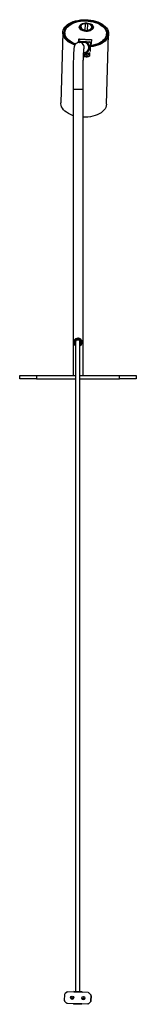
# Model space of a CAD drawing. Header units: millimetres. Extents: x 331 to 935, y 222 to 625.
# Tile 1 of 6: x 331 to 359, y 222 to 458. Entities that reach past the tile are written whole.
import ezdxf

# ---------------------------------------------------------------- set-up
doc = ezdxf.new("R2010")
doc.units = ezdxf.units.MM

msp = doc.modelspace()

# ---------------------------------------------------------------- linework, layer by layer
at = {"color": 7, "linetype": 'Continuous', "lineweight": 25}
for p, q in [((345.35, 456.78), (345.26, 456.29)), ((346.48, 455.83), (346.62, 457.43)), ((347.11, 457.4), (346.96, 455.81)), ((348.06, 456.19), (347.98, 456.33)), ((348.25, 456.5), (348.13, 456.63)), ((348.3, 456.2), (348.24, 456.69)), ((348.36, 456.28), (348.27, 456.47)), ((341.16, 455.28), (340.66, 438.41)), ((341.66, 455.26), (341.5, 455.27)), ((341.54, 454.67), (341.67, 454.66)), ((341.66, 455.27), (341.65, 454.94)), ((347.09, 455.83), (347.09, 455.81)), ((347.09, 455.77), (347.09, 455.81)), ((347.09, 455.7), (347.09, 455.77)), ((351.44, 453.86), (351.48, 453.86)), ((351.77, 454.44), (351.63, 454.45)), ((351.65, 454.65), (351.66, 454.97)), ((351.65, 438.08), (352.16, 454.95)), ((344.95, 452.92), (345.03, 453.71)), ((344.97, 452.92), (345.02, 453.44)), ((345.01, 453.31), (345.02, 453.31)), ((345.02, 453.64), (345.03, 453.71)), ((345.04, 453.54), (345.02, 453.64)), ((345.04, 453.54), (345.02, 453.31)), ((345.02, 453.44), (345.02, 453.31)), ((346.22, 452.94), (345.09, 452.94)), ((345.09, 452.94), (345.13, 452.94)), ((345.13, 453.76), (347.93, 453.62)), ((345.13, 453.76), (345.13, 453.73)), ((345.13, 453.73), (347.93, 453.59)), ((345.13, 453.73), (345.15, 453.62)), ((347.94, 453.48), (345.15, 453.62)), ((345.37, 453.19), (345.45, 453.19)), ((345.4, 453.19), (345.37, 453.19)), ((345.4, 453.19), (347.66, 453.08)), ((346.3, 453.04), (346.22, 453.04)), ((346.31, 453.04), (346.3, 453.04)), ((347.5, 453.08), (347.63, 453.08)), ((347.63, 453.08), (347.66, 453.08)), ((347.81, 451.89), (347.77, 451.88)), ((347.79, 452.07), (347.84, 452.08)), ((347.84, 452.08), (347.81, 451.89)), ((347.88, 452.79), (347.85, 452.69)), ((347.91, 452.79), (347.88, 452.08)), ((347.91, 452.79), (347.88, 452.79)), ((348.02, 453.56), (347.9, 452.21)), ((347.9, 452.09), (347.9, 452.21)), ((347.93, 453.59), (347.93, 453.62)), ((347.94, 453.48), (347.93, 453.59)), ((346.15, 450.54), (346.22, 450.54)), ((346.22, 450.44), (346.3, 450.44)), ((346.3, 450.44), (346.31, 450.44)), ((346.38, 449.88), (346.37, 449.7)), ((346.53, 450.08), (346.54, 450.32)), ((346.97, 449.69), (346.98, 449.86)), ((347.33, 449.53), (347.36, 449.71)), ((347.48, 450.28), (347.35, 450.29)), ((347.54, 449.95), (347.38, 450.04)), ((347.52, 450.28), (347.48, 450.28)), ((347.56, 450.53), (347.54, 449.7)), ((343.6, 441.74), (343.6, 372.94)), ((346, 372.94), (346, 441.74)), ((344.65, 381.52), (344.76, 381.53)), ((344.76, 381.94), (344.75, 381.94)), ((344.75, 381.84), (344.75, 381.64)), ((330.8, 372.14), (330.8, 372.94)), ((330.8, 372.94), (334.8, 372.94)), ((334.8, 372.14), (330.8, 372.14)), ((334.8, 372.94), (334.8, 372.14)), ((334.8, 372.94), (344.23, 372.94)), ((334.8, 372.14), (344.23, 372.14)), ((345.23, 372.94), (354.8, 372.94)), ((345.23, 372.14), (354.8, 372.14)), ((354.8, 372.14), (354.8, 372.94)), ((354.8, 372.94), (358.8, 372.94)), ((358.8, 372.14), (354.8, 372.14)), ((358.8, 372.94), (358.8, 372.14)), ((342.08, 224.91), (341.64, 224.5)), ((347.24, 224.82), (342.29, 224.99)), ((343.78, 225.03), (343.79, 225.05)), ((345.78, 224.96), (343.78, 225.03)), ((343.78, 225.02), (343.78, 225.03)), ((345.78, 224.95), (343.78, 225.02)), ((343.78, 224.99), (343.78, 225.02)), ((345.78, 224.92), (343.78, 224.99)), ((343.78, 224.96), (343.78, 224.99)), ((345.78, 224.93), (343.78, 224.99)), ((343.78, 224.99), (343.78, 224.99)), ((345.78, 224.89), (343.78, 224.96)), ((343.78, 224.94), (343.78, 224.96)), ((345.78, 224.89), (343.78, 224.96)), ((343.78, 224.96), (343.78, 224.96)), ((345.78, 225), (343.79, 225.06)), ((343.79, 225.05), (343.79, 225.06)), ((345.78, 224.99), (343.79, 225.05)), ((345.78, 224.99), (345.78, 225)), ((345.78, 225), (345.78, 224.87)), ((345.78, 224.95), (345.78, 224.96)), ((345.78, 224.92), (345.78, 224.93)), ((345.78, 224.87), (345.78, 224.89)), ((345.78, 224.89), (345.78, 224.89)), ((345.78, 224.89), (345.78, 224.87)), ((347.38, 224.8), (347.35, 224.82)), ((347.43, 224.75), (347.38, 224.8)), ((347.86, 224.29), (347.45, 224.73)), ((347.88, 224.28), (347.5, 224.68)), ((341.54, 224.29), (341.5, 223.02)), ((341.5, 223.01), (341.5, 223.01)), ((341.58, 222.8), (341.58, 222.81)), ((341.58, 222.8), (341.99, 222.37)), ((341.58, 222.8), (341.58, 222.8)), ((341.58, 222.8), (341.99, 222.37)), ((341.99, 222.36), (341.99, 222.37)), ((341.99, 222.37), (341.99, 222.37)), ((342.2, 222.27), (342.2, 222.27)), ((342.2, 222.27), (347.15, 222.1)), ((342.2, 222.27), (347.15, 222.1)), ((342.2, 222.27), (342.2, 222.27)), ((343.02, 223.62), (343.02, 223.62)), ((343.69, 222.23), (343.69, 222.2)), ((343.69, 222.2), (343.69, 222.2)), ((343.69, 222.2), (343.69, 222.17)), ((343.77, 223.62), (343.77, 223.62)), ((343.77, 223.61), (343.77, 223.62)), ((345.7, 223.53), (345.7, 223.53)), ((346.45, 223.53), (346.45, 223.53)), ((347.36, 222.18), (347.8, 222.59)), ((347.36, 222.18), (347.8, 222.59)), ((347.36, 222.18), (347.46, 222.27)), ((347.46, 222.27), (347.81, 222.6)), ((347.8, 222.59), (347.8, 222.59)), ((347.8, 222.59), (347.8, 222.59)), ((347.87, 224.28), (347.89, 224.27)), ((347.9, 222.8), (347.94, 224.07)), ((347.94, 224.07), (347.9, 222.8)), ((347.9, 222.8), (347.9, 222.8)), ((347.9, 222.8), (347.9, 222.8)), ((347.91, 222.84), (347.98, 224.06)), ((347.94, 224.08), (347.94, 224.08)), ((347.94, 224.07), (347.94, 224.07)), ((345.69, 222.1), (343.69, 222.17)), ((343.69, 222.17), (343.69, 222.16)), ((345.69, 222.1), (343.69, 222.16)), ((343.69, 222.16), (343.69, 222.14)), ((345.69, 222.07), (343.69, 222.14)), ((343.69, 222.14), (343.69, 222.13)), ((345.69, 222.06), (343.69, 222.13)), ((343.69, 222.13), (343.69, 222.1)), ((345.68, 222.04), (343.69, 222.1)), ((343.69, 222.1), (343.69, 222.09)), ((345.68, 222.03), (343.69, 222.09)), ((345.68, 222.03), (345.69, 222.15)), ((345.68, 222.04), (345.68, 222.03)), ((345.69, 222.16), (345.69, 222.13)), ((345.69, 222.13), (345.69, 222.13)), ((345.69, 222.1), (345.69, 222.1)), ((345.69, 222.07), (345.69, 222.06)), ((347.15, 222.1), (347.15, 222.1)), ((347.36, 222.18), (347.36, 222.18))]:
    msp.add_line(p, q, dxfattribs=at)
at = {"color": 8, "linetype": 'Continuous', "lineweight": 25}
for p, q in [((345.01, 453.29), (345, 452.93)), ((343.6, 441.74), (346, 441.74))]:
    msp.add_line(p, q, dxfattribs=at)
at = {"color": 7, "linetype": 'Continuous', "lineweight": 25, "flags": 128}
for points in [[(344.01, 452.3), (343.87, 452.35), (343.36, 452.56), (342.88, 452.81), (342.45, 453.09), (342.08, 453.39), (341.77, 453.72), (341.51, 454.06), (341.33, 454.42), (341.21, 454.78), (341.16, 455.15), (341.18, 455.52), (341.27, 455.88), (341.43, 456.24), (341.66, 456.58), (341.95, 456.9), (342.3, 457.2), (342.71, 457.47), (343.17, 457.71), (343.67, 457.92), (344.21, 458.1), (344.78, 458.23), (345.38, 458.33), (345.99, 458.38), (346.61, 458.39), (347.23, 458.36), (347.84, 458.29), (348.44, 458.18), (349.02, 458.03), (349.56, 457.84), (350.07, 457.62), (350.53, 457.36), (350.95, 457.08), (351.31, 456.77), (351.61, 456.44), (351.85, 456.1), (352.02, 455.74), (352.12, 455.37), (352.16, 455), (352.12, 454.63), (352.01, 454.27), (351.84, 453.92), (351.6, 453.58), (351.29, 453.26), (350.93, 452.97), (350.51, 452.7), (350.04, 452.47), (349.53, 452.27), (348.98, 452.1), (348.41, 451.98), (347.81, 451.89), (347.81, 451.89)], [(344.13, 452.46), (343.92, 452.54), (343.43, 452.75), (342.97, 453), (342.57, 453.28), (342.22, 453.59), (341.94, 453.91), (341.72, 454.25), (341.56, 454.61), (341.48, 454.97), (341.46, 455.33), (341.52, 455.69), (341.65, 456.04), (341.85, 456.38), (342.11, 456.7), (342.43, 457), (342.81, 457.27), (343.25, 457.52), (343.73, 457.73), (344.25, 457.91), (344.81, 458.04), (345.39, 458.14), (345.98, 458.2), (346.59, 458.21), (347.2, 458.19), (347.8, 458.11), (348.38, 458), (348.94, 457.85), (349.47, 457.67), (349.96, 457.44), (350.41, 457.19), (350.8, 456.9), (351.14, 456.6), (351.42, 456.27), (351.63, 455.93), (351.77, 455.57), (351.85, 455.21), (351.85, 454.85), (351.78, 454.49), (351.64, 454.14), (351.44, 453.8), (351.16, 453.48), (350.83, 453.19), (350.44, 452.92), (350, 452.68), (349.51, 452.47), (348.98, 452.3), (348.42, 452.17), (347.84, 452.08), (347.84, 452.08)], [(344.22, 452.57), (343.84, 452.71), (343.36, 452.94), (342.93, 453.2), (342.56, 453.49), (342.24, 453.81), (341.99, 454.14), (341.81, 454.48), (341.7, 454.84), (341.66, 455.2), (341.69, 455.56), (341.8, 455.91), (341.98, 456.25), (342.22, 456.57), (342.53, 456.87), (342.9, 457.15), (343.32, 457.4), (343.8, 457.61), (344.31, 457.79), (344.86, 457.93), (345.43, 458.03), (346.03, 458.08), (346.63, 458.09), (347.23, 458.06), (347.82, 457.99), (348.4, 457.87), (348.95, 457.72), (349.47, 457.52), (349.95, 457.29), (350.38, 457.03), (350.75, 456.75), (351.07, 456.43), (351.32, 456.1), (351.5, 455.76), (351.62, 455.4), (351.66, 455.04), (351.63, 454.68), (351.52, 454.33), (351.35, 453.99), (351.1, 453.67), (350.8, 453.37), (350.43, 453.09), (350.01, 452.84), (349.53, 452.63), (349.02, 452.45), (348.47, 452.31), (347.9, 452.21), (347.9, 452.21)], [(346.7, 455.59), (346.35, 455.63), (346.02, 455.71), (345.72, 455.84), (345.47, 455.99), (345.28, 456.17), (345.15, 456.37), (345.1, 456.58), (345.12, 456.79), (345.21, 456.99), (345.37, 457.18), (345.59, 457.34), (345.87, 457.47), (346.19, 457.56), (346.53, 457.6), (346.89, 457.61), (347.24, 457.57), (347.57, 457.49), (347.87, 457.36), (348.12, 457.21), (348.31, 457.03), (348.44, 456.83), (348.49, 456.62), (348.47, 456.41), (348.38, 456.2), (348.22, 456.02), (347.99, 455.86), (347.72, 455.73), (347.4, 455.64), (347.06, 455.59), (346.7, 455.59)], [(345.19, 456.57), (345.19, 456.55), (345.19, 456.53)], [(345.31, 456.56), (345.24, 456.44), (345.22, 456.38)], [(346.61, 457.45), (346.61, 457.45), (346.62, 457.44), (346.62, 457.44), (346.62, 457.43)], [(345.03, 453.71), (345.03, 453.72), (345.04, 453.73), (345.05, 453.74), (345.06, 453.75), (345.08, 453.76), (345.09, 453.76), (345.11, 453.76), (345.13, 453.76)], [(347.93, 453.62), (347.95, 453.62), (347.96, 453.61), (347.98, 453.61), (348, 453.6), (348.01, 453.59), (348.02, 453.58), (348.02, 453.57), (348.02, 453.56)], [(346.13, 450.09), (346.13, 450.07), (346.16, 450.03), (346.21, 449.99), (346.29, 449.97), (346.36, 449.97)], [(346.36, 449.97), (346.44, 449.98), (346.45, 449.98)], [(346.72, 449.69), (346.83, 449.71), (346.92, 449.76), (346.97, 449.82), (346.97, 449.89), (346.93, 449.96), (346.85, 450.01), (346.75, 450.04), (346.63, 450.04), (346.52, 450.02), (346.43, 449.98), (346.39, 449.91), (346.38, 449.84), (346.42, 449.78), (346.5, 449.73), (346.61, 449.69), (346.64, 449.69)], [(347.56, 450.31), (347.55, 450.31), (347.52, 450.28)], [(343.6, 435.4), (343.5, 435.43), (342.97, 435.64), (342.48, 435.88), (342.04, 436.16), (341.65, 436.46), (341.32, 436.78), (341.05, 437.13), (340.85, 437.49), (340.72, 437.85), (340.66, 438.23), (340.66, 438.41)], [(351.65, 438.08), (351.65, 438.08), (351.6, 437.71), (351.49, 437.35), (351.3, 436.99), (351.04, 436.66), (350.72, 436.34), (350.35, 436.05), (349.91, 435.79), (349.43, 435.56), (348.91, 435.36), (348.35, 435.2), (347.76, 435.09), (347.15, 435.01), (346.52, 434.97), (346, 434.98)], [(345.78, 224.96), (345.78, 224.93), (345.78, 224.91), (345.78, 224.9), (345.78, 224.9), (345.78, 224.91), (345.78, 224.93), (345.78, 224.95), (345.78, 224.99)], [(345.78, 224.87), (345.78, 224.88), (345.78, 224.89), (345.78, 224.92), (345.78, 224.95)], [(345.78, 224.93), (345.78, 224.9), (345.78, 224.88), (345.78, 224.87)], [(345.78, 224.87), (345.78, 224.89), (345.78, 224.92)], [(347.97, 224.05), (347.98, 224.05), (347.94, 224.07), (347.94, 224.07), (347.94, 224.07)], [(345.69, 222.06), (345.69, 222.09), (345.69, 222.11), (345.69, 222.12), (345.69, 222.12), (345.69, 222.11), (345.69, 222.1), (345.69, 222.07), (345.68, 222.04)], [(345.69, 222.16), (345.69, 222.16), (345.69, 222.13), (345.69, 222.1)], [(345.69, 222.1), (345.69, 222.12), (345.69, 222.14), (345.69, 222.15), (345.69, 222.15), (345.69, 222.15), (345.69, 222.13), (345.69, 222.1), (345.69, 222.07)]]:
    msp.add_lwpolyline(points, dxfattribs=at)
at = {"color": 8, "linetype": 'Continuous', "lineweight": 25, "flags": 128}
for points in [[(348.39, 456.48), (348.38, 456.59), (348.31, 456.79), (348.16, 456.98), (347.95, 457.15), (347.69, 457.29), (347.38, 457.39), (347.05, 457.45), (346.7, 457.47), (346.55, 457.47)], [(347.56, 450.34), (347.52, 450.31), (347.48, 450.28)], [(347.81, 222.6), (347.8, 222.59), (347.8, 222.59), (347.8, 222.59)]]:
    msp.add_lwpolyline(points, dxfattribs=at)
at = {"color": 7, "linetype": 'Continuous', "lineweight": 25}
for centre, radius in [((343.4, 223.62), 0.376), ((343.4, 223.62), 0.076), ((346.08, 223.53), 0.376), ((346.08, 223.53), 0.076)]:
    msp.add_circle(centre, radius, dxfattribs=at)
at = {"color": 8, "linetype": 'Continuous', "lineweight": 25}
for centre, radius, start, end in [((345.92, 456.51), 0.726, 126.2609, 175.4815), ((345.09, 451.74), 1.2, 343.1593, 88.1563), ((346.4, 451.74), 1.74, 123.3195, 136.2886), ((346.4, 451.74), 1.74, 303.3193, 311.9996)]:
    msp.add_arc(centre, radius, start, end, dxfattribs=at)
at = {"color": 7, "linetype": 'Continuous', "lineweight": 25}
for centre, radius, start, end in [((343.57, 454.9), 1.92, 178.7907, 209.0047), ((347.11, 455.58), 0.678, 157.6308, 168.7856), ((345.71, 455.52), 1.29, 7.3073, 13.1452), ((349.73, 454.72), 1.92, 327.5708, 357.7647), ((346.22, 451.74), 1.3, 267.0109, 112.5993), ((346.22, 451.74), 1.2, 270.0183, 89.9817), ((346.3, 451.74), 1.3, 270.0176, 89.9824), ((346.3, 451.74), 1.3, 270.0176, 89.9824), ((346.31, 451.74), 1.3, 357.0386, 89.989), ((346.31, 451.74), 1.3, 270.0176, 89.9824), ((346.31, 451.74), 1.3, 270.0122, 357.0637), ((346.4, 451.74), 1.74, 33.2964, 50.7831), ((346.42, 451.74), 1.8, 35.9824, 48.097), ((346.46, 451.74), 1.8, 35.9824, 48.097), ((346.76, 458.39), 8.7, 265.7611, 273.9813), ((346.77, 458.72), 9.21, 265.8958, 273.4991), ((346.44, 450.09), 0.0962, 306.2975, 354.0611), ((346.52, 448.56), 1.7, 53.1582, 89.5114), ((345.61, 381.86), 0.865, 175.0156, 181.6465), ((345.61, 381.61), 0.861, 178.3365, 184.9994), ((342.28, 224.69), 0.3, 88.0556, 133.0556), ((347.23, 224.52), 0.3, 43.0556, 88.0556), ((341.8, 223.01), 0.3, 178.0556, 223.0556), ((341.84, 224.28), 0.3, 133.0556, 178.0556), ((342.21, 222.57), 0.3, 223.0556, 268.0556), ((343.4, 223.62), 0.376, 180, 358.0556), ((346.08, 223.53), 0.376, 180, 360), ((347.6, 222.81), 0.3, 313.0556, 358.0556), ((347.64, 224.08), 0.3, 358.0556, 43.0556), ((347.16, 222.4), 0.3, 268.0556, 313.0556)]:
    msp.add_arc(centre, radius, start, end, dxfattribs=at)
for centre, major_axis, ratio, start_param, end_param in [((346.83, 456.59), (1.36, -0.25), 0.58984, 1.827261, 4.562664), ((346.76, 456.59), (1.37, 0.16), 0.582895, 4.791686, 7.527088), ((345.12, 453.64), (0.0999, 0.0056), 0.926874, 1.455266, 3.026063), ((345.14, 453.54), (0.1, 0.004), 0.83932, 1.458655, 3.029452), ((347.92, 453.5), (0.0999, 0.0056), 0.926874, 0.1477, 1.455266), ((347.93, 453.39), (0.1, 0.004), 0.83932, 0.64479, 1.458655)]:
    msp.add_ellipse(centre, major_axis=major_axis, ratio=ratio, start_param=start_param, end_param=end_param, dxfattribs=at)
for points, knots in [([(346.7, 455.61), (346.65, 455.61), (346.49, 455.63), (346.23, 455.67), (345.94, 455.76), (345.69, 455.88), (345.48, 456.02), (345.33, 456.17), (345.23, 456.34), (345.19, 456.46), (345.19, 456.53), (345.2, 456.54)], [0, 0, 0, 0, 0.067937, 0.198306, 0.328576, 0.458436, 0.587806, 0.716868, 0.846156, 0.977341, 1, 1, 1, 1]), ([(345.37, 456.78), (345.36, 456.8), (345.36, 456.82), (345.37, 456.84), (345.37, 456.84)], [0, 0, 0, 0, 0.833429, 1, 1, 1, 1]), ([(346.61, 457.45), (346.56, 457.45), (346.41, 457.45), (346.16, 457.42), (345.9, 457.35), (345.68, 457.24), (345.51, 457.09), (345.4, 456.96), (345.38, 456.87), (345.38, 456.85)], [0, 0, 0, 0, 0.090005, 0.260912, 0.43244, 0.604463, 0.776118, 0.945013, 1, 1, 1, 1]), ([(347.11, 457.4), (346.99, 457.41), (346.83, 457.42), (346.67, 457.43), (346.62, 457.43)], [0, 0, 0, 0, 0.715817, 1, 1, 1, 1]), ([(348.39, 456.48), (348.38, 456.44), (348.38, 456.33), (348.3, 456.17), (348.16, 456.01), (347.96, 455.87), (347.72, 455.75), (347.44, 455.67), (347.14, 455.62), (346.89, 455.6), (346.74, 455.61), (346.7, 455.61)], [0, 0, 0, 0, 0.098107, 0.226662, 0.35119, 0.472781, 0.593498, 0.714138, 0.834972, 0.956011, 1, 1, 1, 1]), ([(348.22, 456.69), (348.23, 456.62), (348.25, 456.45), (348.08, 456.19), (347.77, 455.94), (347.38, 455.76), (347.11, 455.7), (346.99, 455.68)], [0, 0, 0, 0, 0.163325, 0.386941, 0.610869, 0.835918, 1, 1, 1, 1]), ([(341.5, 455.27), (341.5, 455.27), (341.49, 455.26), (341.48, 455.24), (341.48, 455.21), (341.48, 455.2)], [0, 0, 0, 0, 0.441965, 0.922518, 1, 1, 1, 1]), ([(346.99, 455.68), (346.94, 455.67), (346.75, 455.65), (346.57, 455.68), (346.44, 455.71)], [0, 0, 0, 0, 0.283914, 1, 1, 1, 1]), ([(346.48, 455.83), (346.59, 455.81), (346.76, 455.78), (346.92, 455.8), (346.96, 455.81)], [0, 0, 0, 0, 0.715817, 1, 1, 1, 1]), ([(345.09, 452.94), (345, 452.93), (344.83, 452.92), (344.59, 452.84), (344.39, 452.72), (344.23, 452.58), (344.1, 452.44), (344.02, 452.3), (343.96, 452.17), (343.92, 452.06), (343.89, 451.96), (343.86, 451.84), (343.84, 451.67), (343.81, 451.45), (343.78, 451.14), (343.76, 450.78), (343.74, 450.37), (343.72, 449.91), (343.7, 449.4), (343.68, 448.85), (343.67, 448.26), (343.65, 447.63), (343.64, 446.96), (343.63, 446.26), (343.62, 445.53), (343.61, 444.78), (343.61, 444), (343.6, 443.22), (343.6, 442.46), (343.6, 441.97), (343.6, 441.74)], [0, 0, 0, 0, 0.0163029, 0.0317825, 0.0461279, 0.0595679, 0.0722222, 0.0843215, 0.0966003, 0.1100371, 0.1262414, 0.1478225, 0.1802042, 0.2359143, 0.284742, 0.3366047, 0.3861972, 0.4348509, 0.4830443, 0.5309787, 0.5787543, 0.6264267, 0.6740293, 0.721583, 0.769102, 0.816596, 0.8640723, 0.9115361, 0.9589918, 1, 1, 1, 1]), ([(345.37, 453.2), (345.36, 453.19), (345.26, 453.12), (345.16, 453.03), (345.08, 452.93), (345.07, 452.93)], [0, 0, 0, 0, 0.09419, 0.931159, 1, 1, 1, 1]), ([(345.45, 453.19), (345.49, 453.18), (345.58, 453.18), (345.73, 453.17), (345.88, 453.16), (346.02, 453.16), (346.14, 453.15), (346.26, 453.14), (346.33, 453.14), (346.39, 453.14), (346.45, 453.13), (346.53, 453.13), (346.68, 453.12), (346.9, 453.11), (347.15, 453.1), (347.34, 453.09), (347.45, 453.08), (347.5, 453.08)], [0, 0, 0, 0, 0.115294, 0.246376, 0.333443, 0.391775, 0.450078, 0.472497, 0.48955, 0.494206, 0.507996, 0.521737, 0.545968, 0.613631, 0.763623, 0.914266, 1, 1, 1, 1]), ([(347.85, 452.69), (347.84, 452.64), (347.82, 452.54), (347.8, 452.37), (347.78, 452.21), (347.76, 452.06), (347.75, 451.93), (347.74, 451.81), (347.73, 451.74), (347.73, 451.68), (347.73, 451.62), (347.72, 451.54), (347.72, 451.4), (347.72, 451.18), (347.72, 450.96), (347.73, 450.83), (347.74, 450.77)], [0, 0, 0, 0, 0.127802, 0.273105, 0.369617, 0.434277, 0.498904, 0.523756, 0.542659, 0.54782, 0.563106, 0.578337, 0.605197, 0.680201, 0.846464, 1, 1, 1, 1]), ([(346, 441.74), (346, 441.88), (346, 442.28), (346, 442.94), (346, 443.73), (346.01, 444.5), (346.02, 445.25), (346.03, 445.98), (346.04, 446.68), (346.05, 447.35), (346.06, 447.98), (346.08, 448.58), (346.09, 449.12), (346.11, 449.62), (346.13, 450.07), (346.15, 450.46), (346.17, 450.8), (346.19, 451.05), (346.2, 451.24), (346.22, 451.35), (346.22, 451.4), (346.22, 451.39), (346.22, 451.39)], [0, 0, 0, 0, 0.029484, 0.085545, 0.141613, 0.197674, 0.253721, 0.309752, 0.365757, 0.42173, 0.477657, 0.533521, 0.589297, 0.644947, 0.700409, 0.75558, 0.810276, 0.864151, 0.911059, 0.95318, 0.987903, 1, 1, 1, 1]), ([(347.35, 450.29), (347.31, 450.29), (347.2, 450.29), (347.01, 450.3), (346.76, 450.31), (346.53, 450.32), (346.39, 450.33), (346.3, 450.34), (346.25, 450.34), (346.19, 450.34), (346.16, 450.34), (346.14, 450.34)], [0, 0, 0, 0, 0.163514, 0.450823, 0.736888, 0.865937, 0.912151, 0.938357, 0.964658, 0.973538, 1, 1, 1, 1]), ([(347.54, 449.7), (347.53, 449.69), (347.53, 449.65), (347.49, 449.6), (347.44, 449.56), (347.39, 449.53), (347.35, 449.53), (347.33, 449.53)], [0, 0, 0, 0, 0.205422, 0.410714, 0.619671, 0.835971, 1, 1, 1, 1]), ([(347.36, 449.71), (347.38, 449.71), (347.43, 449.72), (347.49, 449.76), (347.53, 449.79), (347.54, 449.81), (347.54, 449.81)], [0, 0, 0, 0, 0.33173, 0.663561, 0.991561, 1, 1, 1, 1]), ([(344.23, 380.1), (344.19, 380.12), (344.06, 380.19), (343.91, 380.38), (343.79, 380.65), (343.75, 380.94), (343.79, 381.25), (343.93, 381.54), (344.16, 381.76), (344.44, 381.91), (344.65, 381.93), (344.75, 381.94)], [0, 0, 0, 0, 0.0484, 0.173791, 0.282589, 0.391864, 0.501027, 0.639422, 0.764661, 0.881929, 1, 1, 1, 1]), ([(344.75, 381.54), (344.71, 381.53), (344.6, 381.53), (344.43, 381.46), (344.29, 381.33), (344.19, 381.16), (344.15, 380.98), (344.16, 380.8), (344.21, 380.71), (344.23, 380.67)], [0, 0, 0, 0, 0.096504, 0.267868, 0.435532, 0.588617, 0.737489, 0.899989, 1, 1, 1, 1]), ([(344.25, 380.65), (344.24, 380.68), (344.2, 380.75), (344.18, 380.89), (344.18, 381.05), (344.22, 381.16), (344.25, 381.21), (344.25, 381.23)], [0, 0, 0, 0, 0.179775, 0.43275, 0.686751, 0.925735, 1, 1, 1, 1]), ([(344.23, 381.21), (344.23, 381.15), (344.23, 381.02), (344.23, 380.93), (344.23, 380.81), (344.23, 380.64), (344.23, 380.32), (344.23, 379.87), (344.23, 379.22), (344.23, 378.41), (344.23, 377.47), (344.23, 376.32), (344.23, 374.93), (344.23, 373.29), (344.23, 371.58), (344.23, 369.86), (344.23, 368.16), (344.23, 366.1), (344.23, 363.65), (344.23, 360.79), (344.23, 357.15), (344.23, 352.77), (344.23, 347.61), (344.23, 341.03), (344.23, 333.04), (344.23, 323.66), (344.23, 315.06), (344.23, 307.24), (344.23, 300.21), (344.23, 293.2), (344.23, 286.71), (344.23, 280.76), (344.23, 275.35), (344.23, 269.98), (344.23, 265.16), (344.23, 260.92), (344.23, 257.27), (344.23, 253.7), (344.23, 250.45), (344.23, 247.53), (344.23, 244.94), (344.23, 242.47), (344.23, 240.17), (344.23, 238.16), (344.23, 236.43), (344.23, 234.93), (344.23, 233.55), (344.23, 232.31), (344.23, 231.2), (344.23, 230.16), (344.23, 229.2), (344.23, 228.33), (344.23, 227.58), (344.23, 226.94), (344.23, 226.32), (344.23, 225.75), (344.23, 225.32), (344.23, 225.12), (344.23, 225.05)], [0, 0, 0, 0, 0.0019585, 0.0045763, 0.0071169, 0.0108687, 0.0145313, 0.0182813, 0.0222334, 0.027759, 0.0332676, 0.0387256, 0.0472252, 0.0563584, 0.0658175, 0.075279, 0.0844441, 0.093683, 0.1087833, 0.1243605, 0.1401397, 0.1680288, 0.1957259, 0.2241105, 0.2751197, 0.3256649, 0.3768401, 0.4150487, 0.452956, 0.491108, 0.5291412, 0.5586556, 0.5879719, 0.6173404, 0.6464668, 0.6669049, 0.6870076, 0.7068976, 0.7265284, 0.7420164, 0.7573115, 0.7724277, 0.7871427, 0.8015233, 0.8133897, 0.8252737, 0.8372953, 0.8494238, 0.8615098, 0.8736079, 0.8881939, 0.9028796, 0.9176571, 0.9325079, 0.9474429, 0.9683878, 0.9892008, 1, 1, 1, 1]), ([(345.23, 380.57), (345.26, 380.62), (345.32, 380.71), (345.36, 380.9), (345.35, 381.1), (345.26, 381.28), (345.12, 381.42), (344.94, 381.52), (344.82, 381.53), (344.75, 381.54)], [0, 0, 0, 0, 0.1265412, 0.2621722, 0.4102184, 0.5672583, 0.7166573, 0.8585395, 1, 1, 1, 1]), ([(345.23, 380.06), (345.32, 380.12), (345.49, 380.22), (345.66, 380.46), (345.75, 380.72), (345.78, 380.98), (345.72, 381.28), (345.57, 381.56), (345.33, 381.77), (345.06, 381.91), (344.86, 381.93), (344.76, 381.94)], [0, 0, 0, 0, 0.11865, 0.232421, 0.327438, 0.426266, 0.524736, 0.661316, 0.77999, 0.889658, 1, 1, 1, 1]), ([(345.23, 225.02), (345.23, 225.08), (345.23, 225.28), (345.23, 225.73), (345.23, 226.31), (345.23, 226.94), (345.23, 227.58), (345.23, 228.33), (345.23, 229.2), (345.23, 230.16), (345.23, 231.2), (345.23, 232.31), (345.23, 233.55), (345.23, 234.93), (345.23, 236.43), (345.23, 238.16), (345.23, 240.17), (345.23, 242.47), (345.23, 244.94), (345.23, 247.53), (345.23, 250.45), (345.23, 253.7), (345.23, 257.27), (345.23, 260.92), (345.23, 265.27), (345.23, 270.32), (345.23, 276.04), (345.23, 281.81), (345.23, 287.61), (345.23, 293.46), (345.23, 300.44), (345.23, 308.56), (345.23, 317.8), (345.23, 326.06), (345.23, 333.34), (345.23, 339.63), (345.23, 345.89), (345.23, 352.1), (345.23, 357.5), (345.23, 362.11), (345.23, 365.85), (345.23, 369.52), (345.23, 372.51), (345.23, 374.85), (345.23, 376.29), (345.23, 377.47), (345.23, 378.41), (345.23, 379.22), (345.23, 379.87), (345.23, 380.32), (345.23, 380.64), (345.23, 380.8), (345.23, 380.9), (345.23, 380.98), (345.23, 381.09), (345.23, 381.2), (345.23, 381.3), (345.23, 381.3)], [0, 0, 0, 0, 0.01059, 0.032312, 0.054189, 0.06908, 0.083888, 0.098622, 0.113265, 0.127809, 0.139871, 0.151922, 0.164015, 0.176002, 0.187852, 0.199683, 0.214022, 0.228694, 0.243767, 0.259017, 0.27446, 0.294034, 0.313866, 0.33391, 0.354289, 0.385198, 0.416359, 0.447452, 0.478861, 0.510598, 0.542406, 0.5921, 0.642285, 0.692412, 0.726171, 0.760321, 0.794447, 0.827797, 0.861099, 0.882109, 0.90253, 0.921883, 0.941707, 0.951323, 0.960257, 0.965699, 0.971192, 0.976701, 0.980642, 0.984381, 0.988033, 0.991774, 0.993674, 0.995572, 0.997631, 0.999935, 1, 1, 1, 1]), ([(341.5, 223.02), (341.5, 223.01), (341.5, 222.96), (341.52, 222.89), (341.56, 222.83), (341.58, 222.81)], [0, 0, 0, 0, 0.133768, 0.566878, 1, 1, 1, 1]), ([(342.2, 222.27), (342.19, 222.27), (342.15, 222.27), (342.08, 222.29), (342.02, 222.34), (341.99, 222.36)], [0, 0, 0, 0, 0.068779, 0.501415, 1, 1, 1, 1]), ([(347.9, 222.8), (347.89, 222.78), (347.89, 222.73), (347.86, 222.66), (347.82, 222.62), (347.8, 222.59)], [0, 0, 0, 0, 0.243949, 0.619637, 1, 1, 1, 1]), ([(347.86, 222.67), (347.86, 222.68), (347.89, 222.71), (347.91, 222.77), (347.91, 222.82), (347.91, 222.83)], [0, 0, 0, 0, 0.143933, 0.867328, 1, 1, 1, 1]), ([(347.97, 224.05), (347.97, 224.05), (347.98, 224.09), (347.96, 224.16), (347.92, 224.23), (347.9, 224.26), (347.89, 224.27)], [0, 0, 0, 0, 0.016772, 0.442054, 0.798117, 1, 1, 1, 1]), ([(347.3, 222.14), (347.29, 222.13), (347.27, 222.12), (347.24, 222.11), (347.22, 222.11), (347.19, 222.1), (347.17, 222.1), (347.16, 222.1), (347.15, 222.1), (347.15, 222.1)], [0, 0, 0, 0, 0.319436, 0.5389636, 0.7360566, 0.857166, 0.9218574, 0.9752357, 1, 1, 1, 1]), ([(347.36, 222.18), (347.36, 222.18), (347.35, 222.17), (347.32, 222.15), (347.3, 222.14)], [0, 0, 0, 0, 0.474301, 1, 1, 1, 1])]:
    msp.add_open_spline(points, degree=3, knots=knots, dxfattribs=at)
at = {"color": 8, "linetype": 'Continuous', "lineweight": 25}
for points, knots in [([(346.44, 455.71), (346.38, 455.73), (346.16, 455.79), (345.81, 455.96), (345.5, 456.23), (345.34, 456.52), (345.36, 456.7), (345.37, 456.78)], [0, 0, 0, 0, 0.095961, 0.334457, 0.572863, 0.809769, 1, 1, 1, 1]), ([(344.75, 381.84), (344.65, 381.83), (344.45, 381.81), (344.19, 381.68), (343.97, 381.48), (343.83, 381.22), (343.79, 380.94), (343.83, 380.68), (343.95, 380.44), (344.08, 380.27), (344.2, 380.21), (344.23, 380.2)], [0, 0, 0, 0, 0.122612, 0.243736, 0.371553, 0.509879, 0.616941, 0.724105, 0.832561, 0.960003, 1, 1, 1, 1]), ([(344.23, 380.45), (344.2, 380.48), (344.11, 380.56), (344.02, 380.75), (344, 380.98), (344.05, 381.2), (344.17, 381.4), (344.36, 381.55), (344.56, 381.63), (344.7, 381.63), (344.75, 381.64)], [0, 0, 0, 0, 0.071584, 0.2188, 0.356617, 0.483086, 0.614323, 0.760533, 0.913151, 1, 1, 1, 1]), ([(344.75, 381.94), (344.86, 381.93), (345.1, 381.9), (345.39, 381.73), (345.61, 381.49), (345.73, 381.22), (345.77, 380.94), (345.73, 380.62), (345.58, 380.34), (345.39, 380.14), (345.26, 380.08), (345.23, 380.07)], [0, 0, 0, 0, 0.1234251, 0.258882, 0.3811477, 0.4872346, 0.5937858, 0.7002272, 0.8351732, 0.9572903, 1, 1, 1, 1]), ([(345.23, 380.17), (345.25, 380.18), (345.37, 380.23), (345.54, 380.4), (345.68, 380.65), (345.73, 380.94), (345.69, 381.2), (345.56, 381.44), (345.36, 381.65), (345.08, 381.81), (344.85, 381.83), (344.75, 381.84)], [0, 0, 0, 0, 0.0334188, 0.1580886, 0.2930088, 0.3974345, 0.5019597, 0.6077458, 0.7320499, 0.8717947, 1, 1, 1, 1]), ([(344.75, 381.64), (344.83, 381.63), (344.99, 381.62), (345.2, 381.51), (345.37, 381.34), (345.48, 381.13), (345.51, 380.89), (345.45, 380.67), (345.35, 380.51), (345.26, 380.44), (345.23, 380.41)], [0, 0, 0, 0, 0.134261, 0.266888, 0.403783, 0.545416, 0.678006, 0.799678, 0.925938, 1, 1, 1, 1]), ([(347.9, 222.8), (347.9, 222.8), (347.91, 222.81), (347.92, 222.82), (347.92, 222.83)], [0, 0, 0, 0, 0.000039, 1, 1, 1, 1])]:
    msp.add_open_spline(points, degree=3, knots=knots, dxfattribs=at)

doc.saveas('drawing.dxf')
